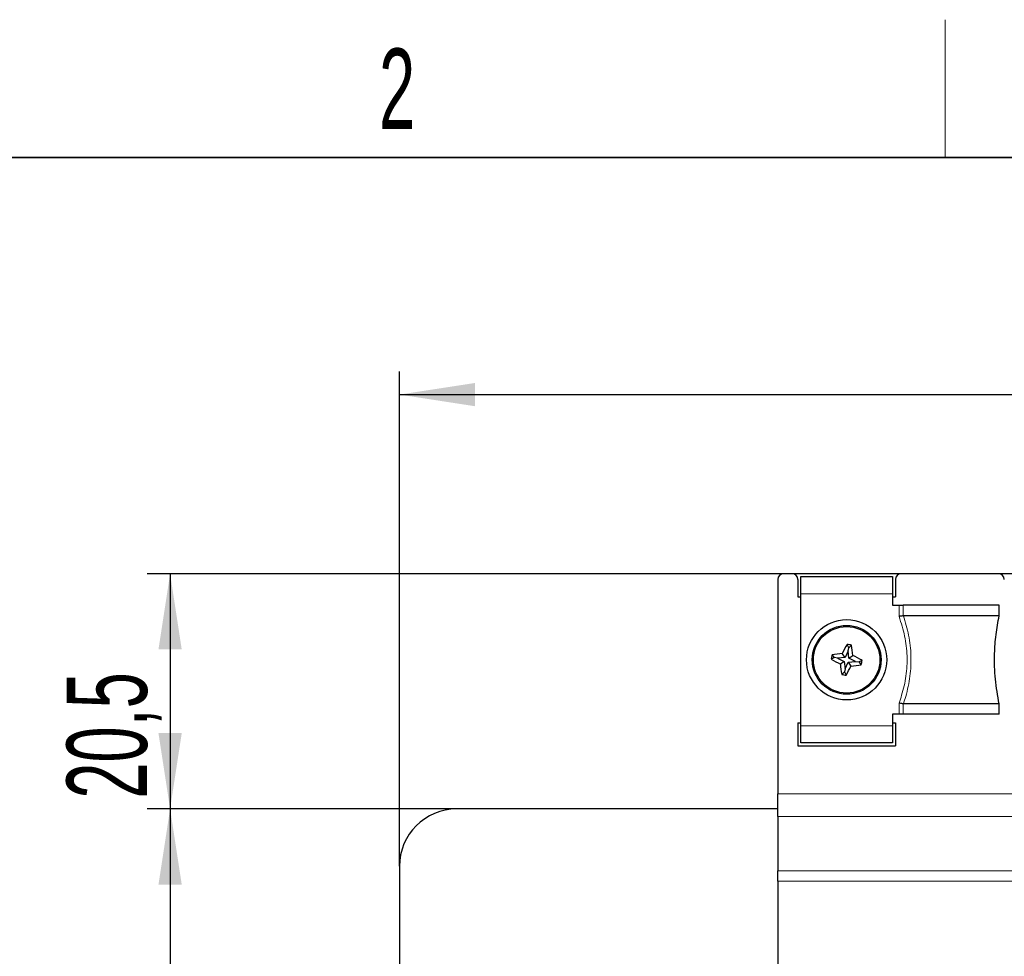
# Paper-space layout 'Blatt3' of a CAD drawing. Header units: millimetres. Extents: x 5 to 418, y 2 to 292.
# Tile 19 of 36: x 81 to 124, y 248 to 288. Entities that reach past the tile are written whole.
import ezdxf

# ---------------------------------------------------------------- set-up
doc = ezdxf.new("R2010")
doc.units = ezdxf.units.MM
doc.layers.add('SLD-0', color=7, linetype='Continuous')
doc.styles.add('SLDTEXTSTYLE0', font='TXT', dxfattribs={"width": 0.605})
doc.dimstyles.new('SLDDIMSTYLE0', dxfattribs={"dimtxt": 3.5, "dimasz": 3.302, "dimexe": 0, "dimexo": 0.0625, "dimgap": 0.875, "dimtad": 1, "dimlfac": 2, "dimrnd": 1e-09, "dimzin": 12, "dimdsep": 46, "dimtxsty": 'SLDTEXTSTYLE0', "dimsah": 1, "dimcen": 0.09, "dimadec": 0, "dimazin": 3, "dimtfac": 1, "dimtofl": 0, "dimtmove": 0, "dimatfit": 3, "dimfxl": 1, "dimfrac": 2, "dimtolj": 1, "dimtzin": 12, "dimarcsym": 0})

# ---------------------------------------------------------------- blocks, each defined once
blk = doc.blocks.new('_D_6')
at = {"layer": 'SLD-0'}
for p, q in [((97.704, 251.6), (97.704, 273.159)), ((177.704, 251.6), (177.704, 273.159)), ((97.704, 272.159), (177.704, 272.159))]:
    blk.add_line(p, q, dxfattribs=at)
for points in [[(97.704, 272.159), (101.006, 271.651), (101.006, 272.667)], [(177.704, 272.159), (174.402, 272.667), (174.402, 271.651)]]:
    blk.add_solid(points, dxfattribs=at)
at = {"layer": 'SLD-0', "insert": (133.694, 276.671), "char_height": 3.5, "attachment_point": 1, "style": 'SLDTEXTSTYLE0'}
blk.add_mtext('160', dxfattribs=at)
blk = doc.blocks.new('_D_7')
at = {"layer": 'SLD-0'}
for p, q in [((153.454, 264.35), (86.704, 264.35)), ((87.704, 264.35), (87.704, 254.1)), ((100.204, 254.1), (86.704, 254.1))]:
    blk.add_line(p, q, dxfattribs=at)
for points in [[(87.704, 264.35), (87.196, 261.048), (88.212, 261.048)], [(87.704, 254.1), (88.212, 257.402), (87.196, 257.402)]]:
    blk.add_solid(points, dxfattribs=at)
at = {"layer": 'SLD-0', "insert": (83.192, 254.546), "char_height": 3.5, "attachment_point": 1, "rotation": 90, "style": 'SLDTEXTSTYLE0'}
blk.add_mtext('20,5', dxfattribs=at)
blk = doc.blocks.new('_D_8')
at = {"layer": 'SLD-0'}
for p, q in [((100.204, 254.1), (86.704, 254.1)), ((87.704, 254.1), (87.704, 94.1)), ((100.204, 94.1), (86.704, 94.1))]:
    blk.add_line(p, q, dxfattribs=at)
for points in [[(87.704, 254.1), (87.196, 250.798), (88.212, 250.798)], [(87.704, 94.1), (88.212, 97.402), (87.196, 97.402)]]:
    blk.add_solid(points, dxfattribs=at)
at = {"layer": 'SLD-0', "insert": (83.192, 170.089), "char_height": 3.5, "attachment_point": 1, "rotation": 90, "style": 'SLDTEXTSTYLE0'}
blk.add_mtext('320', dxfattribs=at)

psp = doc.layouts.new('Blatt3')

# ---------------------------------------------------------------- linework, layer by layer
at = {"color": 7, "linetype": 'Continuous', "lineweight": 25}
for p, q in [((114.204, 264.0997), (114.204, 254.7631)), ((114.829, 264.3497), (114.454, 264.3497)), ((115.079, 264.0997), (115.079, 263.3497)), ((115.204, 264.2247), (119.204, 264.2247)), ((115.204, 263.4747), (115.204, 264.2247)), ((119.204, 264.2247), (119.204, 263.4747)), ((119.329, 264.0997), (119.329, 263.3497)), ((123.829, 264.3497), (119.579, 264.3497)), ((115.079, 263.3497), (115.204, 263.3497)), ((115.204, 257.7247), (115.204, 263.4747)), ((119.204, 263.4747), (119.204, 262.9747)), ((119.204, 263.3497), (119.329, 263.3497)), ((119.204, 262.9747), (119.489, 262.9747)), ((119.489, 262.9747), (119.6745, 262.9747)), ((123.854, 262.9747), (119.6745, 262.9747)), ((123.854, 262.5198), (123.854, 262.9747)), ((119.6745, 262.5194), (119.6792, 262.5198)), ((123.854, 262.5198), (119.6792, 262.5198)), ((117.2995, 261.1267), (117.2252, 261.2728)), ((117.2752, 260.9925), (117.2995, 261.1267)), ((117.2995, 261.1267), (117.4204, 261.2374)), ((116.6771, 260.6952), (116.531, 260.6209)), ((116.6771, 260.6952), (116.5664, 260.8161)), ((116.8113, 260.6709), (116.6771, 260.6952)), ((117.1341, 260.7006), (116.8113, 260.6709)), ((116.8113, 260.6709), (117.1032, 260.5298)), ((117.1341, 260.7006), (117.0146, 260.873)), ((117.2752, 260.9925), (117.1341, 260.7006)), ((117.3049, 260.6696), (117.2752, 260.9925)), ((117.3049, 260.6696), (117.4773, 260.7891)), ((117.5968, 260.5285), (117.3049, 260.6696)), ((117.1032, 260.5298), (116.9308, 260.4103)), ((117.1032, 260.5298), (117.1329, 260.207)), ((117.1329, 260.207), (117.1085, 260.0727)), ((117.1329, 260.207), (117.2739, 260.4989)), ((117.2739, 260.4989), (117.5968, 260.5285)), ((117.2739, 260.4989), (117.3934, 260.3265)), ((117.5968, 260.5285), (117.731, 260.5042)), ((117.731, 260.5042), (117.8771, 260.5786)), ((117.731, 260.5042), (117.8417, 260.3834)), ((117.1085, 260.0727), (116.9877, 259.962)), ((117.1085, 260.0727), (117.1829, 259.9267)), ((119.6792, 258.6796), (119.6745, 258.68)), ((123.854, 258.6796), (119.6792, 258.6796)), ((123.854, 258.2247), (123.854, 258.6796)), ((119.204, 258.2247), (119.204, 257.7247)), ((119.489, 258.2247), (119.204, 258.2247)), ((119.6745, 258.2247), (119.489, 258.2247)), ((123.854, 258.2247), (119.6745, 258.2247)), ((115.079, 257.8497), (115.079, 256.8497)), ((115.079, 257.8497), (115.204, 257.8497)), ((115.204, 256.9747), (115.204, 257.7247)), ((119.204, 257.8497), (119.329, 257.8497)), ((119.204, 257.7247), (119.204, 256.9747)), ((119.329, 257.8497), (119.329, 256.8497)), ((115.079, 256.8497), (119.329, 256.8497)), ((119.204, 256.9747), (115.204, 256.9747)), ((114.204, 253.7662), (114.204, 254.7631)), ((114.204, 254.0997), (100.204, 254.0997)), ((114.204, 253.7662), (114.204, 251.3991)), ((97.704, 251.5997), (97.704, 96.5997)), ((114.204, 250.9459), (114.204, 251.3991)), ((114.204, 250.9459), (114.204, 235.3497))]:
    psp.add_line(p, q, dxfattribs=at)
at = {"color": 7, "linetype": 'Continuous', "lineweight": 18}
for p, q in [((119.204, 263.4747), (115.204, 263.4747)), ((119.489, 262.487), (119.489, 262.9747)), ((119.6745, 262.9747), (119.6745, 262.5194)), ((119.489, 258.2247), (119.489, 258.7124)), ((119.6745, 258.68), (119.6745, 258.2247)), ((115.204, 257.7247), (119.204, 257.7247)), ((142.704, 254.7631), (114.204, 254.7631)), ((142.704, 253.7662), (114.204, 253.7662)), ((142.704, 251.3991), (114.204, 251.3991)), ((142.704, 250.9459), (114.204, 250.9459))]:
    psp.add_line(p, q, dxfattribs=at)
at = {"color": 7, "linetype": 'Continuous', "lineweight": 25}
for radius in [1.75, 1.5, 1.45]:
    psp.add_circle((117.204, 260.5997), radius, dxfattribs=at)
for centre, radius, start, end in [((114.454, 264.0997), 0.25, 90, 180), ((114.829, 264.0997), 0.25, 0, 90), ((119.579, 264.0997), 0.25, 90, 180), ((123.829, 264.0997), 0.25, 0, 90), ((126.9398, 255.9009), 11.1009, 151.05885, 153.39122), ((115.2672, 249.9093), 11.5309, 79.23815, 80.22376), ((106.439, 259.6159), 11.1005, 6.0668, 8.39931), ((127.8817, 258.6649), 11.518, 169.23601, 170.22273), ((121.8982, 270.3267), 11.0909, 241.05802, 243.39252), ((118.1905, 249.8134), 11.1218, 96.06908, 98.39709), ((112.5075, 250.8682), 11.0961, 61.05855, 63.39198), ((127.9706, 261.5836), 11.102, 186.06673, 188.39891), ((107.4751, 265.295), 11.0932, 331.05804, 333.39203), ((116.2214, 271.3555), 11.0911, 276.06586, 278.40031), ((106.4883, 262.5414), 11.5567, 349.23766, 350.22108), ((119.1411, 271.2917), 11.5325, 259.23831, 260.22379), ((100.204, 251.5997), 2.5, 90, 180)]:
    psp.add_arc(centre, radius, start, end, dxfattribs=at)
for points, knots in [([(119.6745, 262.5194), (119.6535, 262.5158), (119.6114, 262.5085), (119.5445, 262.4967), (119.5034, 262.4896), (119.4902, 262.4872), (119.489, 262.487)], [0, 0, 0, 0, 0.4046699, 0.8091676, 0.9818422, 1, 1, 1, 1]), ([(123.854, 258.6796), (123.7911, 259.0355), (123.6638, 259.7551), (123.6404, 260.7729), (123.7027, 261.7015), (123.8034, 262.2459), (123.854, 262.5198)], [0, 0, 0, 0, 0.2812204, 0.5686341, 0.7829671, 1, 1, 1, 1]), ([(119.6745, 258.68), (119.6535, 258.6837), (119.6115, 258.6909), (119.5447, 258.7027), (119.5035, 258.7099), (119.4902, 258.7122), (119.489, 258.7124)], [0, 0, 0, 0, 0.4039627, 0.8078052, 0.9818423, 1, 1, 1, 1])]:
    psp.add_open_spline(points, degree=3, knots=knots, dxfattribs=at)
at = {"color": 7, "linetype": 'Continuous', "lineweight": 18}
for points, knots in [([(119.489, 258.7124), (119.5278, 258.825), (119.6599, 259.2081), (119.8134, 259.8935), (119.8618, 260.7648), (119.7591, 261.6446), (119.5798, 262.2038), (119.489, 262.487)], [0, 0, 0, 0, 0.0926366, 0.3153198, 0.5438817, 0.7689469, 1, 1, 1, 1]), ([(119.6792, 262.5198), (119.7635, 262.2381), (119.9339, 261.6687), (120.0305, 260.7792), (119.9861, 259.8784), (119.8408, 259.1797), (119.7134, 258.7854), (119.6792, 258.6796)], [0, 0, 0, 0, 0.2252237, 0.4552602, 0.6821016, 0.9147253, 1, 1, 1, 1])]:
    psp.add_open_spline(points, degree=3, knots=knots, dxfattribs=at)
at = {"layer": 'SLD-0', "lineweight": 18}
psp.add_line((121.5, 282.5), (121.5, 288.5), dxfattribs=at)
at = {"layer": 'SLD-0', "lineweight": 35}
psp.add_line((408, 282.5), (26, 282.5), dxfattribs=at)

# ---------------------------------------------------------------- texts
at = {"layer": 'SLD-0', "insert": (97.6027, 287.243), "char_height": 3.5, "attachment_point": 2, "style": 'SLDTEXTSTYLE0'}
psp.add_mtext('2', dxfattribs=at)

# ---------------------------------------------------------------- dimensions: what is measured, and where the dimension line sits
at = {"layer": 'SLD-0'}
dim = psp.add_linear_dim(base=(177.704, 272.1593), p1=(97.704, 251.5997), p2=(177.704, 251.5997), dimstyle='SLDDIMSTYLE0', dxfattribs=at)
dim.commit()
dim.dimension.update_dxf_attribs({"geometry": '_D_6', "text_midpoint": (137.704, 272.1593), "dimtype": 160})
for base, p1, p2, picture, middle in [((87.704, 254.0997), (153.454, 264.3497), (100.204, 254.0997), '_D_7', (87.704, 259.2247)), ((87.704, 94.0997), (100.204, 254.0997), (100.204, 94.0997), '_D_8', (87.704, 174.0997))]:
    dim = psp.add_linear_dim(base=base, p1=p1, p2=p2, angle=90, dimstyle='SLDDIMSTYLE0', dxfattribs=at)
    dim.commit()
    dim.dimension.update_dxf_attribs({"geometry": picture, "text_midpoint": middle, "dimtype": 160})

doc.saveas('drawing.dxf')
